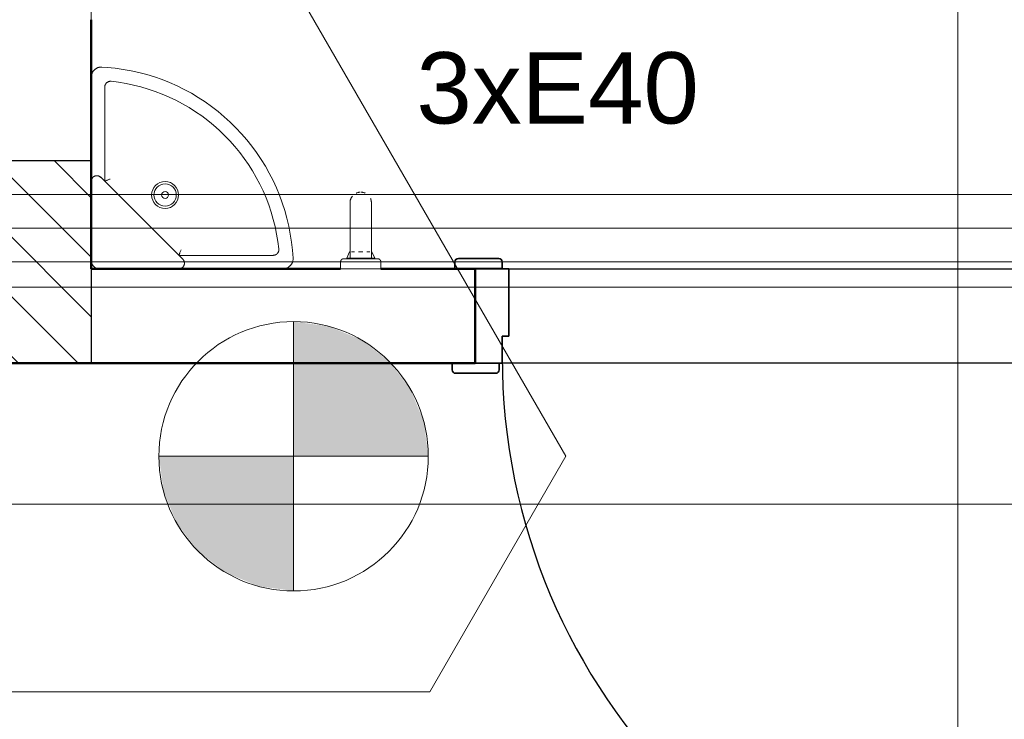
# Model space of a CAD drawing. Header units: millimetres. Extents: x 10 to 1250, y -62 to 528.
# Tile 35 of 256: x 52.91 to 55.83, y 44.61 to 46.69. Entities that reach past the tile are written whole.
import ezdxf

# ---------------------------------------------------------------- set-up
doc = ezdxf.new("R2010")
doc.units = ezdxf.units.MM
doc.header["$LTSCALE"] = 0.05
for name, color, linetype, lineweight in [('A-WALL', 7, 'Continuous', 25), ('ARQ-ESQUAD', 4, 'Continuous', 25), ('LC-Eixos', 160, 'Continuous', 5), ('LC-Estacas dos blocos', 7, 'Continuous', 5), ('LC-Hachuras dos pilares', 9, 'Continuous', 5), ('LC-Seção das fundações', 7, 'Continuous', 5), ('LC-Seção dos pilares', 4, 'Continuous', 30), ('LC-Textos', 3, 'Continuous', 20), ('Peças hidrossanitárias', 7, 'Continuous', 13)]:
    doc.layers.add(name, color=color, linetype=linetype, lineweight=lineweight)
doc.styles.add('Arial', font='arial.ttf')

# ---------------------------------------------------------------- blocks, each defined once
blk = doc.blocks.new('001')
at = {"layer": 'A-WALL', "color": 254, "lineweight": 50}
for p, q in [((-10.126, 8.6818), (-10.126, 9.0518)), ((-9.756, 8.6818), (-10.126, 8.6818)), ((-9.556, 8.6818), (-9.696, 8.6818)), ((-9.556, 8.5418), (-9.556, 8.6818)), ((-13.206, 8.5418), (-9.556, 8.5418))]:
    blk.add_line(p, q, dxfattribs=at)
at = {"layer": 'A-WALL', "color": 254}
for p, q in [((-9.506, 8.6818), (-8.626, 8.6818)), ((-8.646, 8.5418), (-9.516, 8.5418))]:
    blk.add_line(p, q, dxfattribs=at)
at = {"layer": 'ARQ-ESQUAD', "color": 254, "lineweight": 35}
for p, q in [((-9.586, 8.6921), (-9.586, 8.6821)), ((-9.521, 8.6971), (-9.581, 8.6971)), ((-9.516, 8.6821), (-9.516, 8.6921)), ((-9.586, 8.6821), (-9.516, 8.6821)), ((-9.556, 8.6818), (-9.556, 8.5418)), ((-9.506, 8.6818), (-9.556, 8.6818)), ((-9.506, 8.5818), (-9.506, 8.6818)), ((-9.516, 8.5418), (-9.516, 8.5818)), ((-9.516, 8.5818), (-9.506, 8.5818)), ((-9.5903, 8.5416), (-9.5903, 8.5316)), ((-9.5203, 8.5416), (-9.5903, 8.5416)), ((-9.556, 8.5418), (-9.516, 8.5418)), ((-9.5203, 8.5316), (-9.5203, 8.5416)), ((-9.5853, 8.5266), (-9.5253, 8.5266))]:
    blk.add_line(p, q, dxfattribs=at)
for centre, start, end in [((-9.581, 8.6921), 90, 180), ((-9.521, 8.6921), 360, 90), ((-9.5853, 8.5316), 180, 270), ((-9.5253, 8.5316), 270, 360)]:
    blk.add_arc(centre, 0.005, start, end, dxfattribs=at)
at = {"layer": 'ARQ-ESQUAD', "color": 254}
for centre, radius, start, end in [((-9.581, 8.6921), 0.005, 90, 180), ((-9.521, 8.6921), 0.005, 360, 90), ((-8.606, 8.5518), 0.91, 180, 270), ((-9.5853, 8.5316), 0.005, 180, 270), ((-9.5253, 8.5316), 0.005, 270, 0)]:
    blk.add_arc(centre, radius, start, end, dxfattribs=at)
at = {"layer": 'Peças hidrossanitárias', "color": 254}
for p, q in [((-10.126, 9.0518), (-10.126, 9.1118)), ((-10.106, 8.9521), (-10.106, 8.9518)), ((-10.106, 8.8118), (-10.106, 8.9518)), ((-10.0966, 8.9603), (-10.0969, 8.9603)), ((-9.9477, 8.8977), (-9.9486, 8.8984)), ((-9.9901, 8.696), (-10.1119, 8.8177)), ((-9.7418, 8.7268), (-9.7418, 8.6968)), ((-9.7101, 8.6968), (-9.7101, 8.7268)), ((-9.856, 8.7018), (-9.996, 8.7018)), ((-9.856, 8.7018), (-9.8557, 8.7019)), ((-9.8475, 8.7109), (-9.8475, 8.7112)), ((-9.7426, 8.7068), (-9.7468, 8.6978)), ((-9.7426, 8.7068), (-9.7423, 8.7068)), ((-9.7398, 8.7068), (-9.7354, 8.7068)), ((-9.7291, 8.7068), (-9.7229, 8.7068)), ((-9.7168, 8.7068), (-9.7122, 8.7068)), ((-9.7097, 8.7068), (-9.7093, 8.7068)), ((-9.7052, 8.6978), (-9.7093, 8.7068)), ((-9.756, 8.6918), (-9.756, 8.6818)), ((-9.7468, 8.6978), (-9.7468, 8.6968)), ((-9.7468, 8.6978), (-9.7052, 8.6978)), ((-9.7468, 8.6978), (-9.7468, 8.6968)), ((-9.7052, 8.6968), (-9.7052, 8.6978)), ((-9.7052, 8.6968), (-9.7052, 8.6978)), ((-9.696, 8.6818), (-9.696, 8.6918)), ((-9.696, 8.6818), (-9.756, 8.6818))]:
    blk.add_line(p, q, dxfattribs=at)
at = {"layer": 'Peças hidrossanitárias', "color": 254, "flags": 128}
for points in [[(-10.1102, 8.9814), (-10.1108, 8.9815), (-10.1114, 8.9814), (-10.112, 8.9814), (-10.1126, 8.9814), (-10.1132, 8.9813), (-10.1138, 8.9812), (-10.1144, 8.9811), (-10.115, 8.9809), (-10.1155, 8.9808), (-10.1161, 8.9806), (-10.1167, 8.9803), (-10.1172, 8.9801), (-10.1178, 8.9798), (-10.1183, 8.9796), (-10.1188, 8.9793), (-10.1193, 8.9789), (-10.1198, 8.9786), (-10.1203, 8.9782), (-10.1207, 8.9779), (-10.1212, 8.9775), (-10.1216, 8.977), (-10.122, 8.9766), (-10.1224, 8.9762), (-10.1228, 8.9757), (-10.1232, 8.9752), (-10.1235, 8.9747), (-10.1238, 8.9742), (-10.1241, 8.9737), (-10.1244, 8.9732), (-10.1247, 8.9726), (-10.1249, 8.9721), (-10.1251, 8.9715), (-10.1253, 8.9709), (-10.1255, 8.9704), (-10.1256, 8.9698), (-10.1257, 8.9692), (-10.1258, 8.9686), (-10.1259, 8.968), (-10.126, 8.9674), (-10.126, 8.9668), (-10.126, 8.9665)], [(-9.8264, 8.6976), (-9.8273, 8.7096), (-9.8286, 8.7215), (-9.8305, 8.7334), (-9.8328, 8.7452), (-9.8355, 8.7568), (-9.8388, 8.7684), (-9.8424, 8.7798), (-9.8466, 8.7911), (-9.8512, 8.8022), (-9.8562, 8.8131), (-9.8617, 8.8237), (-9.8676, 8.8342), (-9.8739, 8.8444), (-9.8806, 8.8544), (-9.8877, 8.864), (-9.8951, 8.8734), (-9.903, 8.8825), (-9.9112, 8.8913), (-9.9197, 8.8997), (-9.9286, 8.9078), (-9.9378, 8.9155), (-9.9473, 8.9228), (-9.9571, 8.9298), (-9.9671, 8.9363), (-9.9774, 8.9425), (-9.988, 8.9482), (-9.9987, 8.9535), (-10.0097, 8.9584), (-10.0208, 8.9628), (-10.0322, 8.9668), (-10.0436, 8.9703), (-10.0552, 8.9734), (-10.0669, 8.976), (-10.0788, 8.9781), (-10.0906, 8.9798), (-10.1026, 8.9809), (-10.1102, 8.9814)], [(-10.106, 8.9518), (-10.106, 8.9522), (-10.106, 8.9525), (-10.1059, 8.9528), (-10.1059, 8.9532), (-10.1058, 8.9535), (-10.1058, 8.9538), (-10.1057, 8.9542), (-10.1056, 8.9545), (-10.1055, 8.9548), (-10.1053, 8.9551), (-10.1052, 8.9554), (-10.105, 8.9558), (-10.1049, 8.9561), (-10.1047, 8.9563), (-10.1045, 8.9566), (-10.1043, 8.9569), (-10.1041, 8.9572), (-10.1039, 8.9574), (-10.1037, 8.9577), (-10.1034, 8.9579), (-10.1032, 8.9582), (-10.1029, 8.9584), (-10.1026, 8.9586), (-10.1024, 8.9588), (-10.1021, 8.959), (-10.1018, 8.9592), (-10.1015, 8.9593), (-10.1012, 8.9595), (-10.1009, 8.9596), (-10.1006, 8.9598), (-10.1002, 8.9599), (-10.0999, 8.96), (-10.0996, 8.9601), (-10.0993, 8.9602), (-10.0989, 8.9602), (-10.0986, 8.9603), (-10.0982, 8.9603), (-10.0979, 8.9603), (-10.0976, 8.9603), (-10.0972, 8.9603), (-10.0969, 8.9603), (-10.0966, 8.9603)], [(-10.1015, 8.9593), (-10.1018, 8.9592), (-10.1021, 8.959), (-10.1024, 8.9588), (-10.1027, 8.9586), (-10.1029, 8.9584), (-10.1032, 8.9581), (-10.1034, 8.9579), (-10.1037, 8.9577), (-10.1039, 8.9574), (-10.1041, 8.9572), (-10.1043, 8.9569), (-10.1045, 8.9566)], [(-10.0966, 8.9603), (-10.0855, 8.9589), (-10.0744, 8.9571), (-10.0634, 8.9548), (-10.0526, 8.9521), (-10.0418, 8.9489), (-10.0312, 8.9453), (-10.0208, 8.9413), (-10.0105, 8.9369), (-10.0004, 8.9321), (-9.9905, 8.9269), (-9.9808, 8.9212), (-9.9713, 8.9152), (-9.9621, 8.9089), (-9.9532, 8.9021), (-9.9445, 8.895), (-9.9361, 8.8876), (-9.928, 8.8799), (-9.9203, 8.8718), (-9.9128, 8.8634), (-9.9057, 8.8547), (-9.899, 8.8458), (-9.8926, 8.8366), (-9.8866, 8.8271), (-9.881, 8.8174), (-9.8758, 8.8075), (-9.871, 8.7974), (-9.8665, 8.7871), (-9.8625, 8.7767), (-9.859, 8.7661), (-9.8558, 8.7553), (-9.8531, 8.7445), (-9.8508, 8.7335), (-9.849, 8.7224), (-9.8476, 8.7113), (-9.8475, 8.7112)], [(-10.1119, 8.8177), (-10.1121, 8.8179), (-10.1123, 8.8182), (-10.1126, 8.8184), (-10.1129, 8.8186), (-10.1131, 8.8188), (-10.1134, 8.8189), (-10.1137, 8.8191), (-10.114, 8.8193), (-10.1143, 8.8194), (-10.1146, 8.8195), (-10.1149, 8.8196), (-10.1152, 8.8197), (-10.1155, 8.8198), (-10.1159, 8.8199), (-10.1162, 8.82), (-10.1165, 8.82), (-10.1168, 8.8201), (-10.1172, 8.8201), (-10.1175, 8.8201), (-10.1178, 8.8201), (-10.1182, 8.8201), (-10.1185, 8.8201), (-10.1188, 8.8201), (-10.1192, 8.82), (-10.1195, 8.8199), (-10.1198, 8.8199), (-10.1201, 8.8198), (-10.1204, 8.8197), (-10.1207, 8.8196), (-10.1211, 8.8194), (-10.1214, 8.8193), (-10.1216, 8.8191), (-10.1219, 8.819), (-10.1222, 8.8188), (-10.1225, 8.8186), (-10.1228, 8.8184), (-10.123, 8.8182), (-10.1233, 8.818), (-10.1235, 8.8178), (-10.1237, 8.8175), (-10.124, 8.8173), (-10.1242, 8.817), (-10.1244, 8.8168), (-10.1246, 8.8165), (-10.1247, 8.8162), (-10.1249, 8.8159), (-10.1251, 8.8156), (-10.1252, 8.8153), (-10.1254, 8.815), (-10.1255, 8.8147), (-10.1256, 8.8144), (-10.1257, 8.8141), (-10.1258, 8.8138), (-10.1258, 8.8135), (-10.1259, 8.8131), (-10.1259, 8.8128), (-10.126, 8.8125), (-10.126, 8.8121), (-10.126, 8.8118)], [(-9.7418, 8.7799), (-9.7418, 8.7805), (-9.7418, 8.7811), (-9.7417, 8.7818), (-9.7416, 8.7824), (-9.7415, 8.783), (-9.7414, 8.7836), (-9.7412, 8.7843), (-9.741, 8.7849), (-9.7408, 8.7855), (-9.7406, 8.7861), (-9.7403, 8.7866), (-9.7401, 8.7872), (-9.7398, 8.7878), (-9.7394, 8.7883), (-9.7391, 8.7888), (-9.7387, 8.7893), (-9.7383, 8.7898)], [(-9.7329, 8.7941), (-9.7323, 8.7944), (-9.7317, 8.7947), (-9.7311, 8.7949), (-9.7305, 8.7951), (-9.7299, 8.7952), (-9.7293, 8.7954), (-9.7287, 8.7955), (-9.7281, 8.7956), (-9.7274, 8.7957), (-9.7268, 8.7957)], [(-9.7254, 8.7957), (-9.7247, 8.7957), (-9.7241, 8.7956), (-9.7235, 8.7955), (-9.7228, 8.7954), (-9.7222, 8.7953), (-9.7216, 8.7951), (-9.721, 8.7949), (-9.7204, 8.7947), (-9.7198, 8.7945), (-9.7192, 8.7942)], [(-9.7418, 8.7799), (-9.7418, 8.7798), (-9.7418, 8.7797), (-9.7418, 8.7795), (-9.7418, 8.7792), (-9.7418, 8.7788), (-9.7418, 8.7784), (-9.7418, 8.7778), (-9.7418, 8.7772), (-9.7418, 8.7765), (-9.7418, 8.7757), (-9.7418, 8.7748), (-9.7418, 8.7739), (-9.7418, 8.7729), (-9.7418, 8.7718), (-9.7418, 8.7706), (-9.7418, 8.7694), (-9.7418, 8.7681), (-9.7418, 8.7667), (-9.7418, 8.7653), (-9.7418, 8.7638), (-9.7418, 8.7622), (-9.7418, 8.7606), (-9.7418, 8.759), (-9.7418, 8.7573), (-9.7418, 8.7555), (-9.7418, 8.7537), (-9.7418, 8.7518), (-9.7418, 8.75), (-9.7418, 8.748), (-9.7418, 8.7461), (-9.7418, 8.7441), (-9.7418, 8.7421), (-9.7418, 8.74), (-9.7418, 8.7379), (-9.7418, 8.7359), (-9.7418, 8.7338), (-9.7418, 8.7317), (-9.7418, 8.7295), (-9.7418, 8.7274), (-9.7418, 8.7268)], [(-9.7418, 8.7268), (-9.7418, 8.729), (-9.7418, 8.7311), (-9.7418, 8.7332), (-9.7418, 8.7353), (-9.7418, 8.7374), (-9.7418, 8.7395), (-9.7418, 8.7415), (-9.7418, 8.7435), (-9.7418, 8.7455), (-9.7418, 8.7475), (-9.7418, 8.7494), (-9.7418, 8.7513), (-9.7418, 8.7532), (-9.7418, 8.755), (-9.7418, 8.7568), (-9.7418, 8.7585), (-9.7418, 8.7602), (-9.7418, 8.7618), (-9.7418, 8.7634), (-9.7418, 8.7649), (-9.7418, 8.7663), (-9.7418, 8.7677), (-9.7418, 8.769), (-9.7418, 8.7703), (-9.7418, 8.7715), (-9.7418, 8.7726), (-9.7418, 8.7736), (-9.7418, 8.7746), (-9.7418, 8.7755), (-9.7418, 8.7763), (-9.7418, 8.777), (-9.7418, 8.7777), (-9.7418, 8.7782), (-9.7418, 8.7787), (-9.7418, 8.7791), (-9.7418, 8.7794), (-9.7418, 8.7797), (-9.7418, 8.7798), (-9.7418, 8.7799), (-9.7418, 8.7799)], [(-9.7115, 8.7862), (-9.7112, 8.7856), (-9.711, 8.785), (-9.7108, 8.7844), (-9.7106, 8.7838), (-9.7105, 8.7832), (-9.7104, 8.7826), (-9.7103, 8.7819), (-9.7102, 8.7813), (-9.7102, 8.7807), (-9.7101, 8.7801), (-9.7101, 8.7799)], [(-9.7101, 8.7268), (-9.7101, 8.729), (-9.7101, 8.7311), (-9.7101, 8.7332), (-9.7101, 8.7353), (-9.7101, 8.7374), (-9.7101, 8.7395), (-9.7101, 8.7415), (-9.7101, 8.7435), (-9.7101, 8.7455), (-9.7101, 8.7475), (-9.7101, 8.7494), (-9.7101, 8.7513), (-9.7101, 8.7532), (-9.7101, 8.755), (-9.7101, 8.7568), (-9.7101, 8.7585), (-9.7101, 8.7602), (-9.7101, 8.7618), (-9.7101, 8.7634), (-9.7101, 8.7649), (-9.7101, 8.7663), (-9.7101, 8.7677), (-9.7101, 8.769), (-9.7101, 8.7703), (-9.7101, 8.7715), (-9.7101, 8.7726), (-9.7101, 8.7736), (-9.7101, 8.7746), (-9.7101, 8.7755), (-9.7101, 8.7763), (-9.7101, 8.777), (-9.7101, 8.7777), (-9.7101, 8.7782), (-9.7101, 8.7787), (-9.7101, 8.7791), (-9.7101, 8.7794), (-9.7101, 8.7797), (-9.7101, 8.7798), (-9.7101, 8.7799), (-9.7101, 8.7799)], [(-9.7101, 8.7799), (-9.7101, 8.7798), (-9.7101, 8.7797), (-9.7101, 8.7795), (-9.7101, 8.7792), (-9.7101, 8.7788), (-9.7101, 8.7784), (-9.7101, 8.7778), (-9.7101, 8.7772), (-9.7101, 8.7765), (-9.7101, 8.7757), (-9.7101, 8.7748), (-9.7101, 8.7739), (-9.7101, 8.7729), (-9.7101, 8.7718), (-9.7101, 8.7706), (-9.7101, 8.7694), (-9.7101, 8.7681), (-9.7101, 8.7667)], [(-9.7101, 8.7537), (-9.7101, 8.7518), (-9.7101, 8.75), (-9.7101, 8.748), (-9.7101, 8.7461), (-9.7101, 8.7441), (-9.7101, 8.7421), (-9.7101, 8.74), (-9.7101, 8.7379), (-9.7101, 8.7359), (-9.7101, 8.7338), (-9.7101, 8.7317), (-9.7101, 8.7295), (-9.7101, 8.7274)], [(-9.8475, 8.7112), (-9.8475, 8.7109), (-9.8475, 8.7106), (-9.8475, 8.7102), (-9.8475, 8.7099), (-9.8475, 8.7095), (-9.8476, 8.7092), (-9.8476, 8.7089), (-9.8477, 8.7085), (-9.8478, 8.7082), (-9.8479, 8.7079), (-9.848, 8.7076), (-9.8481, 8.7072), (-9.8482, 8.7069), (-9.8484, 8.7066), (-9.8485, 8.7063), (-9.8487, 8.706), (-9.8489, 8.7057), (-9.8491, 8.7054), (-9.8493, 8.7052), (-9.8495, 8.7049), (-9.8497, 8.7046), (-9.8499, 8.7044), (-9.8502, 8.7042), (-9.8504, 8.7039), (-9.8507, 8.7037), (-9.8509, 8.7035), (-9.8512, 8.7033), (-9.8515, 8.7031), (-9.8518, 8.703), (-9.8521, 8.7028), (-9.8524, 8.7026), (-9.8527, 8.7025), (-9.853, 8.7024), (-9.8534, 8.7023), (-9.8537, 8.7022), (-9.854, 8.7021), (-9.8543, 8.702), (-9.8547, 8.702), (-9.855, 8.7019), (-9.8554, 8.7019), (-9.8557, 8.7019), (-9.856, 8.7018)], [(-9.8512, 8.7033), (-9.8509, 8.7035), (-9.8507, 8.7037), (-9.8504, 8.704), (-9.8501, 8.7042), (-9.8499, 8.7044), (-9.8497, 8.7047), (-9.8494, 8.7049), (-9.8492, 8.7052), (-9.849, 8.7055), (-9.8488, 8.7058), (-9.8487, 8.706), (-9.8485, 8.7063)], [(-10.126, 8.6938), (-10.126, 8.6934), (-10.126, 8.6929), (-10.1259, 8.6924), (-10.1258, 8.6919), (-10.1258, 8.6915), (-10.1257, 8.691), (-10.1255, 8.6905), (-10.1254, 8.6901), (-10.1252, 8.6896), (-10.1251, 8.6892), (-10.1249, 8.6887), (-10.1246, 8.6883), (-10.1244, 8.6879), (-10.1242, 8.6875), (-10.1239, 8.6871), (-10.1236, 8.6867), (-10.1233, 8.6863), (-10.123, 8.6859), (-10.1227, 8.6856), (-10.1224, 8.6852), (-10.122, 8.6849), (-10.1216, 8.6846), (-10.1213, 8.6843), (-10.1209, 8.684), (-10.1205, 8.6838), (-10.1201, 8.6835), (-10.1197, 8.6833), (-10.1192, 8.683), (-10.1188, 8.6828), (-10.1183, 8.6827), (-10.1179, 8.6825), (-10.1174, 8.6824), (-10.117, 8.6822), (-10.1165, 8.6821), (-10.116, 8.682), (-10.1156, 8.682), (-10.1151, 8.6819), (-10.1146, 8.6819), (-10.1141, 8.6818)], [(-9.996, 8.6818), (-9.9957, 8.6819), (-9.9953, 8.6819), (-9.995, 8.6819), (-9.9947, 8.682), (-9.9944, 8.682), (-9.994, 8.6821), (-9.9937, 8.6822), (-9.9934, 8.6823), (-9.9931, 8.6824), (-9.9928, 8.6825), (-9.9925, 8.6826), (-9.9922, 8.6828), (-9.9919, 8.6829), (-9.9916, 8.6831), (-9.9913, 8.6833), (-9.9911, 8.6835), (-9.9908, 8.6837), (-9.9905, 8.6839), (-9.9903, 8.6841), (-9.9901, 8.6844), (-9.9898, 8.6846), (-9.9896, 8.6849), (-9.9894, 8.6851), (-9.9892, 8.6854), (-9.989, 8.6857), (-9.9889, 8.6859), (-9.9887, 8.6862), (-9.9885, 8.6865), (-9.9884, 8.6868), (-9.9883, 8.6871), (-9.9882, 8.6874), (-9.9881, 8.6878), (-9.988, 8.6881), (-9.9879, 8.6884), (-9.9878, 8.6887), (-9.9878, 8.6891), (-9.9877, 8.6894), (-9.9877, 8.6897), (-9.9877, 8.69), (-9.9877, 8.6904), (-9.9877, 8.6907), (-9.9878, 8.691), (-9.9878, 8.6914), (-9.9879, 8.6917), (-9.9879, 8.692), (-9.988, 8.6923), (-9.9881, 8.6927), (-9.9882, 8.693), (-9.9883, 8.6933), (-9.9885, 8.6936), (-9.9886, 8.6939), (-9.9888, 8.6942), (-9.9889, 8.6945), (-9.9891, 8.6947), (-9.9893, 8.695), (-9.9895, 8.6953), (-9.9897, 8.6955), (-9.9899, 8.6958), (-9.9901, 8.696)], [(-9.8414, 8.6818), (-9.8408, 8.6819), (-9.8402, 8.6819), (-9.8396, 8.682), (-9.839, 8.682), (-9.8384, 8.6821), (-9.8378, 8.6823), (-9.8372, 8.6824), (-9.8367, 8.6826), (-9.8361, 8.6828), (-9.8356, 8.683), (-9.835, 8.6833), (-9.8345, 8.6835), (-9.8339, 8.6838), (-9.8334, 8.6841), (-9.8329, 8.6845), (-9.8324, 8.6848), (-9.832, 8.6852), (-9.8315, 8.6856), (-9.8311, 8.686), (-9.8306, 8.6864), (-9.8302, 8.6868), (-9.8298, 8.6873), (-9.8295, 8.6878), (-9.8291, 8.6882), (-9.8288, 8.6887), (-9.8285, 8.6893), (-9.8282, 8.6898), (-9.8279, 8.6903), (-9.8276, 8.6909), (-9.8274, 8.6914), (-9.8272, 8.692), (-9.827, 8.6925), (-9.8269, 8.6931), (-9.8267, 8.6937), (-9.8266, 8.6943), (-9.8265, 8.6949), (-9.8265, 8.6955), (-9.8264, 8.6961), (-9.8264, 8.6967), (-9.8264, 8.6973), (-9.8264, 8.6976)], [(-9.756, 8.6918), (-9.756, 8.692), (-9.756, 8.6922), (-9.756, 8.6924), (-9.7559, 8.6926), (-9.7559, 8.6928), (-9.7559, 8.693), (-9.7558, 8.6932), (-9.7557, 8.6934), (-9.7557, 8.6936), (-9.7556, 8.6938), (-9.7555, 8.694), (-9.7554, 8.6942), (-9.7553, 8.6943), (-9.7552, 8.6945), (-9.7551, 8.6947), (-9.755, 8.6948), (-9.7549, 8.695), (-9.7548, 8.6951), (-9.7546, 8.6953), (-9.7545, 8.6954), (-9.7543, 8.6956), (-9.7542, 8.6957), (-9.754, 8.6958), (-9.7539, 8.6959), (-9.7537, 8.6961), (-9.7535, 8.6962), (-9.7534, 8.6963), (-9.7532, 8.6963), (-9.753, 8.6964), (-9.7528, 8.6965), (-9.7526, 8.6966), (-9.7524, 8.6966), (-9.7522, 8.6967), (-9.752, 8.6967), (-9.7518, 8.6968), (-9.7517, 8.6968), (-9.7515, 8.6968), (-9.7513, 8.6968), (-9.7511, 8.6968), (-9.751, 8.6968)], [(-9.756, 8.6922), (-9.756, 8.6924), (-9.7559, 8.6926), (-9.7559, 8.6928), (-9.7559, 8.693), (-9.7558, 8.6932), (-9.7557, 8.6934), (-9.7557, 8.6936), (-9.7556, 8.6938), (-9.7555, 8.694), (-9.7554, 8.6942), (-9.7553, 8.6943), (-9.7552, 8.6945), (-9.7551, 8.6947), (-9.755, 8.6948), (-9.7549, 8.695), (-9.7548, 8.6951), (-9.7546, 8.6953), (-9.7545, 8.6954), (-9.7543, 8.6956), (-9.7542, 8.6957), (-9.754, 8.6958), (-9.7539, 8.6959), (-9.7537, 8.6961), (-9.7535, 8.6962), (-9.7534, 8.6963), (-9.7532, 8.6963), (-9.753, 8.6964), (-9.7528, 8.6965), (-9.7526, 8.6966), (-9.7524, 8.6966), (-9.7522, 8.6967), (-9.752, 8.6967), (-9.7518, 8.6968), (-9.7517, 8.6968)], [(-9.751, 8.6968), (-9.751, 8.6968), (-9.7509, 8.6968), (-9.7508, 8.6968), (-9.7507, 8.6968), (-9.7505, 8.6968), (-9.7503, 8.6968), (-9.75, 8.6968), (-9.7497, 8.6968), (-9.7494, 8.6968), (-9.749, 8.6968), (-9.7486, 8.6968), (-9.7482, 8.6968), (-9.7477, 8.6968), (-9.7472, 8.6968), (-9.7466, 8.6968), (-9.7461, 8.6968)], [(-9.701, 8.6968), (-9.701, 8.6968), (-9.7011, 8.6968), (-9.7012, 8.6968), (-9.7013, 8.6968), (-9.7015, 8.6968), (-9.7017, 8.6968), (-9.702, 8.6968), (-9.7023, 8.6968), (-9.7026, 8.6968), (-9.703, 8.6968), (-9.7034, 8.6968), (-9.7038, 8.6968), (-9.7043, 8.6968), (-9.7048, 8.6968), (-9.7054, 8.6968), (-9.7059, 8.6968), (-9.7066, 8.6968), (-9.7072, 8.6968), (-9.7079, 8.6968), (-9.7086, 8.6968), (-9.7093, 8.6968), (-9.7101, 8.6968), (-9.7109, 8.6968), (-9.7117, 8.6968), (-9.7125, 8.6968), (-9.7133, 8.6968), (-9.7142, 8.6968), (-9.7151, 8.6968), (-9.716, 8.6968), (-9.7169, 8.6968), (-9.7179, 8.6968), (-9.7188, 8.6968), (-9.7198, 8.6968), (-9.7208, 8.6968), (-9.7217, 8.6968), (-9.7227, 8.6968), (-9.7237, 8.6968), (-9.7247, 8.6968), (-9.7257, 8.6968), (-9.7267, 8.6968), (-9.7277, 8.6968), (-9.7287, 8.6968), (-9.7297, 8.6968), (-9.7307, 8.6968), (-9.7317, 8.6968), (-9.7326, 8.6968), (-9.7336, 8.6968), (-9.7346, 8.6968), (-9.7355, 8.6968), (-9.7364, 8.6968), (-9.7373, 8.6968), (-9.7382, 8.6968), (-9.739, 8.6968), (-9.7399, 8.6968), (-9.7407, 8.6968), (-9.7415, 8.6968), (-9.7423, 8.6968), (-9.743, 8.6968), (-9.7437, 8.6968), (-9.7444, 8.6968), (-9.7451, 8.6968), (-9.7457, 8.6968), (-9.7463, 8.6968), (-9.7469, 8.6968), (-9.7474, 8.6968), (-9.7479, 8.6968), (-9.7484, 8.6968), (-9.7488, 8.6968), (-9.7492, 8.6968), (-9.7496, 8.6968), (-9.7499, 8.6968), (-9.7501, 8.6968), (-9.7504, 8.6968), (-9.7506, 8.6968), (-9.7507, 8.6968), (-9.7509, 8.6968), (-9.751, 8.6968), (-9.751, 8.6968), (-9.751, 8.6968)], [(-9.7486, 8.6968), (-9.7482, 8.6968), (-9.7477, 8.6968), (-9.7472, 8.6968), (-9.7466, 8.6968), (-9.7461, 8.6968)], [(-9.7463, 8.6968), (-9.7469, 8.6968), (-9.7474, 8.6968), (-9.7479, 8.6968), (-9.7484, 8.6968)], [(-9.7034, 8.6968), (-9.7038, 8.6968), (-9.7043, 8.6968), (-9.7048, 8.6968), (-9.7054, 8.6968), (-9.7059, 8.6968)], [(-9.7057, 8.6968), (-9.7051, 8.6968), (-9.7046, 8.6968), (-9.7041, 8.6968), (-9.7036, 8.6968), (-9.7032, 8.6968), (-9.7028, 8.6968), (-9.7024, 8.6968), (-9.7021, 8.6968), (-9.7018, 8.6968), (-9.7016, 8.6968), (-9.7014, 8.6968), (-9.7012, 8.6968), (-9.7011, 8.6968), (-9.701, 8.6968), (-9.701, 8.6968), (-9.701, 8.6968)], [(-9.7057, 8.6968), (-9.7051, 8.6968), (-9.7046, 8.6968), (-9.7041, 8.6968), (-9.7036, 8.6968)], [(-9.701, 8.6968), (-9.7008, 8.6968), (-9.7006, 8.6968), (-9.7004, 8.6968), (-9.7002, 8.6968), (-9.7, 8.6967), (-9.6998, 8.6967), (-9.6996, 8.6967), (-9.6994, 8.6966), (-9.6992, 8.6965), (-9.6991, 8.6965), (-9.6989, 8.6964), (-9.6987, 8.6963), (-9.6985, 8.6962), (-9.6983, 8.6961), (-9.6982, 8.696), (-9.698, 8.6959), (-9.6979, 8.6957), (-9.6977, 8.6956), (-9.6976, 8.6955), (-9.6974, 8.6953), (-9.6973, 8.6952), (-9.6971, 8.695), (-9.697, 8.6949), (-9.6969, 8.6947), (-9.6968, 8.6946), (-9.6967, 8.6944), (-9.6966, 8.6942), (-9.6965, 8.694), (-9.6964, 8.6938), (-9.6963, 8.6937), (-9.6963, 8.6935), (-9.6962, 8.6933), (-9.6962, 8.6931), (-9.6961, 8.6929), (-9.6961, 8.6927), (-9.696, 8.6925), (-9.696, 8.6923), (-9.696, 8.6921), (-9.696, 8.6919), (-9.696, 8.6918)], [(-9.7004, 8.6968), (-9.7002, 8.6968), (-9.7, 8.6967), (-9.6998, 8.6967), (-9.6996, 8.6967), (-9.6994, 8.6966), (-9.6992, 8.6965), (-9.6991, 8.6965), (-9.6989, 8.6964), (-9.6987, 8.6963), (-9.6985, 8.6962), (-9.6983, 8.6961), (-9.6982, 8.696), (-9.698, 8.6959), (-9.6979, 8.6957), (-9.6977, 8.6956), (-9.6976, 8.6955), (-9.6974, 8.6953), (-9.6973, 8.6952), (-9.6971, 8.695), (-9.697, 8.6949), (-9.6969, 8.6947), (-9.6968, 8.6946), (-9.6967, 8.6944), (-9.6966, 8.6942), (-9.6965, 8.694), (-9.6964, 8.6938), (-9.6963, 8.6937), (-9.6963, 8.6935), (-9.6962, 8.6933), (-9.6962, 8.6931), (-9.6961, 8.6929), (-9.6961, 8.6927), (-9.696, 8.6925), (-9.696, 8.6923)]]:
    blk.add_lwpolyline(points, dxfattribs=at)
at = {"layer": 'Peças hidrossanitárias', "color": 254}
for centre, radius, start, end in [((-10.1177, 8.8118), 0.00828, 45, 113.3562), ((-10.0164, 8.7915), 0.02, 90, 270), ((-10.0164, 8.7915), 0.02, 360, 180), ((-10.0164, 8.7915), 0.0166, 0, 180), ((-10.0164, 8.7915), 0.02, 270, 90), ((-10.0164, 8.7915), 0.02, 180, 360), ((-10.0164, 8.7915), 0.0166, 180, 360), ((-10.0164, 8.7915), 0.00513, 360, 180), ((-10.0164, 8.7915), 0.00513, 180, 360), ((-10.114, 8.6938), 0.012, 180, 195), ((-10.114, 8.6938), 0.012, 210, 240), ((-9.996, 8.6901), 0.00828, 336.6438, 45), ((-10.114, 8.6938), 0.012, 255, 270)]:
    blk.add_arc(centre, radius, start, end, dxfattribs=at)
for points, knots in [([(-10.106, 8.8118), (-10.106, 8.8118), (-10.1058, 8.8119), (-10.105, 8.8123), (-10.1039, 8.8127), (-10.1029, 8.8131), (-10.1017, 8.8136), (-10.1001, 8.8143), (-10.0987, 8.8149), (-10.098, 8.8152)], [-1, -1, -1, -1, -0.833333, -0.666667, -0.5, -0.416667, -0.333333, -0.166667, 0, 0, 0, 0]), ([(-9.9927, 8.7098), (-9.993, 8.7092), (-9.9935, 8.7078), (-9.9942, 8.7061), (-9.9947, 8.705), (-9.9951, 8.7039), (-9.9956, 8.7028), (-9.9959, 8.702), (-9.996, 8.7018), (-9.996, 8.7018)], [0, 0, 0, 0, 0.166667, 0.333333, 0.416667, 0.5, 0.666667, 0.833333, 1, 1, 1, 1])]:
    blk.add_open_spline(points, degree=3, knots=knots, dxfattribs=at)

msp = doc.modelspace()

# ---------------------------------------------------------------- hatches: boundary and pattern name
at = {"layer": 'LC-Estacas dos blocos', "linetype": 'Continuous'}
for points in [[(54.1239, 45.3944), (54.1103, 45.4979), (54.0703, 45.5944), (54.0067, 45.6773), (53.9239, 45.7408), (53.8274, 45.7808), (53.7239, 45.7944), (53.7239, 45.3944), (54.1239, 45.3944)], [(53.6204, 45.0081), (53.7239, 44.9944), (53.7239, 45.3944), (53.3239, 45.3944), (53.3375, 45.2909), (53.3775, 45.1944), (53.441, 45.1116), (53.5239, 45.048), (53.6204, 45.0081)]]:
    msp.add_hatch(color=256, dxfattribs=at).paths.add_polyline_path(points)
at = {"layer": 'LC-Hachuras dos pilares', "linetype": 'Continuous'}
h = msp.add_hatch(dxfattribs=at)
h.set_pattern_fill('ANSI31', color=256, angle=90, style=0)
h.set_pattern_definition([(135, (15.30388, 54.98977), (-0.08838835, -0.08838835), [])])
h.paths.add_polyline_path([(52.3239, 46.2718), (52.3239, 45.6718), (53.1239, 45.6718), (53.1239, 46.2718), (52.3239, 46.2718)])

# ---------------------------------------------------------------- linework, layer by layer
at = {"layer": 'LC-Eixos'}
for p, q in [((55.6959, 57.649), (55.6959, 23.0158)), ((11.8229, 46.1718), (135.0142, 46.1718)), ((11.8229, 46.0718), (135.0142, 46.0718)), ((11.8229, 45.9718), (135.0142, 45.9718)), ((11.8229, 45.8968), (135.0142, 45.8968)), ((11.8229, 45.2518), (135.0142, 45.2518))]:
    msp.add_line(p, q, dxfattribs=at)
at = {"layer": 'LC-Estacas dos blocos'}
for p, q in [((53.7239, 44.9944), (53.7239, 45.7944)), ((53.3239, 45.3944), (54.1239, 45.3944))]:
    msp.add_line(p, q, dxfattribs=at)
msp.add_circle((53.7239, 45.3944), 0.4, dxfattribs=at)
at = {"layer": 'LC-Seção das fundações'}
msp.add_lwpolyline([(52.3197, 47.8265), (50.9156, 45.3944), (51.3197, 44.6944), (54.128, 44.6944), (54.5322, 45.3944), (53.128, 47.8265), (52.3197, 47.8265)], close=True, dxfattribs=at)
at = {"layer": 'LC-Seção dos pilares'}
msp.add_lwpolyline([(52.3239, 46.2718), (52.3239, 45.6718), (53.1239, 45.6718), (53.1239, 46.2718), (52.3239, 46.2718)], close=True, dxfattribs=at)

# ---------------------------------------------------------------- block references
at = {"xscale": 2, "yscale": 2, "zscale": 2}
msp.add_blockref('001', (73.3751, 28.5877), dxfattribs=at)

# ---------------------------------------------------------------- texts
at = {"layer": 'LC-Textos', "linetype": 'Continuous', "insert": (54.0885, 46.38), "char_height": 0.2118, "width": 1.642681, "attachment_point": 7, "line_spacing_factor": 0.798, "style": 'Arial'}
msp.add_mtext('3xE40', dxfattribs=at)

doc.saveas('drawing.dxf')
